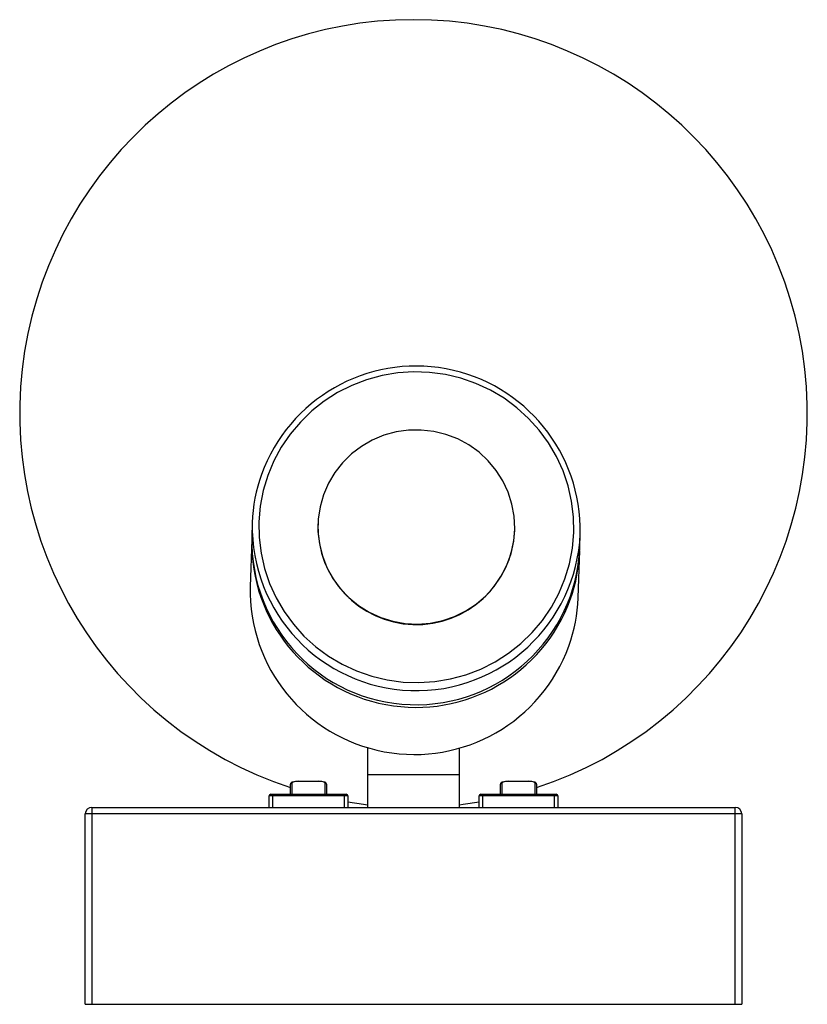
# Paper-space layout '_Inferior' of a CAD drawing. Header units: millimetres. Extents: x -79 to 41, y 185 to 335.
import ezdxf

# ---------------------------------------------------------------- set-up
doc = ezdxf.new("R2010")
doc.units = ezdxf.units.MM

psp = doc.layouts.new('_Inferior')

# ---------------------------------------------------------------- linework, layer by layer
at = {"color": 7, "linetype": 'Continuous', "lineweight": 25}
for p, q in [((-43.62, 258.36), (-43.69, 256.22)), ((-33.61, 258.22), (-33.62, 258.19)), ((-3.63, 257.17), (-3.63, 257.2)), ((6.28, 254.52), (6.36, 256.67)), ((-43.7, 255.8), (-43.95, 248.62)), ((6.02, 246.92), (6.27, 254.11)), ((-26.05, 224.13), (-26.05, 215)), ((-12.05, 215), (-12.05, 224.07)), ((-26.05, 220), (-12.05, 220)), ((-37.8, 217), (-37.8, 218.54)), ((-33.8, 218.96), (-36.3, 218.96)), ((-33.8, 218.96), (-36.3, 218.96)), ((-36.3, 218.96), (-36.3, 218.96)), ((-33.8, 218.96), (-33.8, 218.96)), ((-32.3, 218.54), (-32.3, 217)), ((-5.8, 217), (-5.8, 218.54)), ((-1.8, 218.96), (-4.3, 218.96)), ((-1.8, 218.96), (-4.3, 218.96)), ((-4.3, 218.96), (-4.3, 218.96)), ((-1.8, 218.96), (-1.8, 218.96)), ((-0.3, 218.54), (-0.3, 217)), ((-29.05, 216.75), (-41.05, 216.75)), ((-41.05, 215), (-41.05, 216.75)), ((-40.8, 217), (-29.3, 217)), ((-40.55, 217), (-40.55, 215)), ((-29.55, 215), (-29.55, 217)), ((-29.05, 216.75), (-29.05, 215)), ((2.95, 216.75), (-9.05, 216.75)), ((-9.05, 215), (-9.05, 216.75)), ((-8.8, 217), (2.7, 217)), ((-8.55, 217), (-8.55, 215)), ((2.45, 215), (2.45, 217)), ((2.95, 216.75), (2.95, 215)), ((-68.05, 215), (-68.05, 185)), ((-68.05, 215), (29.95, 215)), ((29.95, 185), (29.95, 215)), ((30.95, 214), (-69.05, 214)), ((-69.05, 185), (-69.05, 214)), ((30.95, 214), (30.95, 185)), ((-69.05, 185), (30.95, 185))]:
    psp.add_line(p, q, dxfattribs=at)
at = {"color": 8, "linetype": 'Continuous', "lineweight": 25}
for p, q in [((-37.58, 218.76), (-37.58, 217)), ((-32.53, 217), (-32.53, 218.76)), ((-5.58, 218.76), (-5.58, 217)), ((-0.53, 217), (-0.53, 218.76))]:
    psp.add_line(p, q, dxfattribs=at)
at = {"color": 7, "linetype": 'Continuous', "lineweight": 25, "flags": 128}
for points in [[(-41.27, 265.55), (-41.96, 263.25), (-42.4, 260.89), (-42.61, 258.5), (-42.57, 256.11), (-42.28, 253.73), (-41.75, 251.38), (-40.99, 249.11), (-39.99, 246.92), (-38.78, 244.84), (-37.35, 242.9), (-35.74, 241.1), (-33.95, 239.48), (-32, 238.04), (-29.92, 236.8), (-27.72, 235.78), (-25.42, 234.99), (-23.06, 234.42), (-20.65, 234.1), (-18.22, 234.01), (-15.8, 234.17), (-13.4, 234.57), (-11.06, 235.21), (-8.79, 236.08), (-6.63, 237.17), (-4.58, 238.47), (-2.69, 239.97), (-0.95, 241.65), (0.6, 243.49), (1.95, 245.48), (3.1, 247.59), (4.02, 249.81), (4.71, 252.11), (5.16, 254.47), (5.36, 256.86), (5.32, 259.25), (5.03, 261.64), (4.5, 263.98), (3.74, 266.25), (2.74, 268.44), (1.53, 270.52), (0.1, 272.46), (-1.51, 274.26), (-3.3, 275.88), (-5.25, 277.32), (-7.33, 278.56), (-9.53, 279.58), (-11.83, 280.38), (-14.19, 280.94), (-16.6, 281.26), (-19.03, 281.35), (-21.45, 281.19), (-23.85, 280.79), (-26.19, 280.15), (-28.46, 279.28), (-30.62, 278.19), (-32.66, 276.89), (-34.56, 275.39), (-36.29, 273.71), (-37.85, 271.87), (-39.2, 269.88), (-40.35, 267.77), (-41.27, 265.55)], [(-32.77, 262.63), (-33.29, 260.81), (-33.57, 258.93), (-33.61, 257.04), (-33.39, 255.15), (-32.94, 253.31), (-32.25, 251.54), (-31.33, 249.87), (-30.21, 248.33), (-28.9, 246.95), (-27.42, 245.74), (-25.79, 244.72), (-24.05, 243.93), (-22.21, 243.35), (-20.32, 243.02), (-18.4, 242.92), (-16.49, 243.07), (-14.6, 243.46), (-12.79, 244.08), (-11.07, 244.92), (-9.48, 245.98), (-8.03, 247.23), (-6.76, 248.65), (-5.68, 250.22), (-4.82, 251.91), (-4.18, 253.7), (-3.78, 255.55), (-3.63, 257.44), (-3.72, 259.34), (-4.05, 261.2), (-4.62, 263.01), (-5.43, 264.74), (-6.45, 266.34), (-7.67, 267.81), (-9.07, 269.11), (-10.63, 270.22), (-12.31, 271.13), (-14.11, 271.82), (-15.97, 272.27), (-17.88, 272.49), (-19.8, 272.46), (-21.71, 272.19), (-23.56, 271.69), (-25.33, 270.95), (-26.99, 270), (-28.51, 268.85), (-29.87, 267.51), (-31.05, 266.01), (-32.02, 264.37), (-32.77, 262.63)], [(-29.05, 215.84), (-26.65, 215.48), (-26.05, 215.41)], [(-12.05, 215.41), (-11.46, 215.48), (-9.05, 215.84)]]:
    psp.add_lwpolyline(points, dxfattribs=at)
at = {"color": 7, "linetype": 'Continuous', "lineweight": 25}
for centre, radius, start, end in [((-19.05, 275), 60, 288.21, 251.79), ((-18.67, 257.2), 25.03, 358.7865, 160.1181), ((-19.29, 257.54), 24.34, 160.3773, 178.0519), ((-18.62, 257.84), 15, 178.6745, 357.4355), ((-18.67, 255.27), 25.03, 178.7865, 340.1181), ((-18.69, 255.64), 25, 178.6732, 357.4368), ((-18.06, 254.93), 24.34, 340.3773, 358.0519), ((-18.92, 248.09), 25.03, 178.7865, 340.1181), ((-18.3, 247.75), 24.34, 340.3773, 358.0519), ((-37.58, 218.54), 0.223, 89.6582, 179.654), ((-36.61, 216.76), 2.22, 81.9315, 115.7887), ((-33.5, 216.68), 2.3, 64.8143, 97.4655), ((-32.52, 218.54), 0.223, 0.346, 90.3418), ((-5.58, 218.54), 0.223, 89.6582, 179.654), ((-4.61, 216.76), 2.22, 81.9315, 115.7887), ((-1.5, 216.68), 2.3, 64.8143, 97.4655), ((-0.52, 218.54), 0.223, 0.346, 90.3418), ((-40.8, 216.75), 0.25, 90, 180), ((-29.3, 216.75), 0.25, 360, 90), ((-8.8, 216.75), 0.25, 90, 180), ((2.7, 216.75), 0.25, 360, 90), ((-68.05, 214), 1, 90, 180), ((29.95, 214), 1, 0, 90)]:
    psp.add_arc(centre, radius, start, end, dxfattribs=at)
at = {"color": 8, "linetype": 'Continuous', "lineweight": 25}
psp.add_arc((-18.62, 257.79), 25, 178.6742, 357.4358, dxfattribs=at)
at = {"color": 7, "linetype": 'Continuous', "lineweight": 25}
for points, knots in [([(-36.3, 218.96), (-36.39, 218.96), (-36.65, 218.96), (-37.06, 218.93), (-37.45, 218.86), (-37.64, 218.82), (-37.78, 218.66), (-37.8, 218.58), (-37.8, 218.54)], [0, 0, 0, 0, 0.125521, 0.35135, 0.587533, 0.858349, 0.936169, 1, 1, 1, 1]), ([(-32.3, 218.54), (-32.31, 218.58), (-32.32, 218.66), (-32.4, 218.75), (-32.49, 218.81), (-32.66, 218.87), (-32.97, 218.92), (-33.39, 218.96), (-33.68, 218.96), (-33.8, 218.96)], [0, 0, 0, 0, 0.075587, 0.13918, 0.217335, 0.367595, 0.611477, 0.834704, 1, 1, 1, 1]), ([(-4.3, 218.96), (-4.39, 218.96), (-4.65, 218.96), (-5.06, 218.93), (-5.45, 218.86), (-5.64, 218.82), (-5.78, 218.66), (-5.8, 218.58), (-5.8, 218.54)], [0, 0, 0, 0, 0.125521, 0.35135, 0.587533, 0.858349, 0.936169, 1, 1, 1, 1]), ([(-0.3, 218.54), (-0.31, 218.58), (-0.32, 218.66), (-0.4, 218.75), (-0.49, 218.81), (-0.66, 218.87), (-0.97, 218.92), (-1.39, 218.96), (-1.68, 218.96), (-1.8, 218.96)], [0, 0, 0, 0, 0.075587, 0.13918, 0.217335, 0.367595, 0.611477, 0.834704, 1, 1, 1, 1])]:
    psp.add_open_spline(points, degree=3, knots=knots, dxfattribs=at)

doc.saveas('drawing.dxf')
